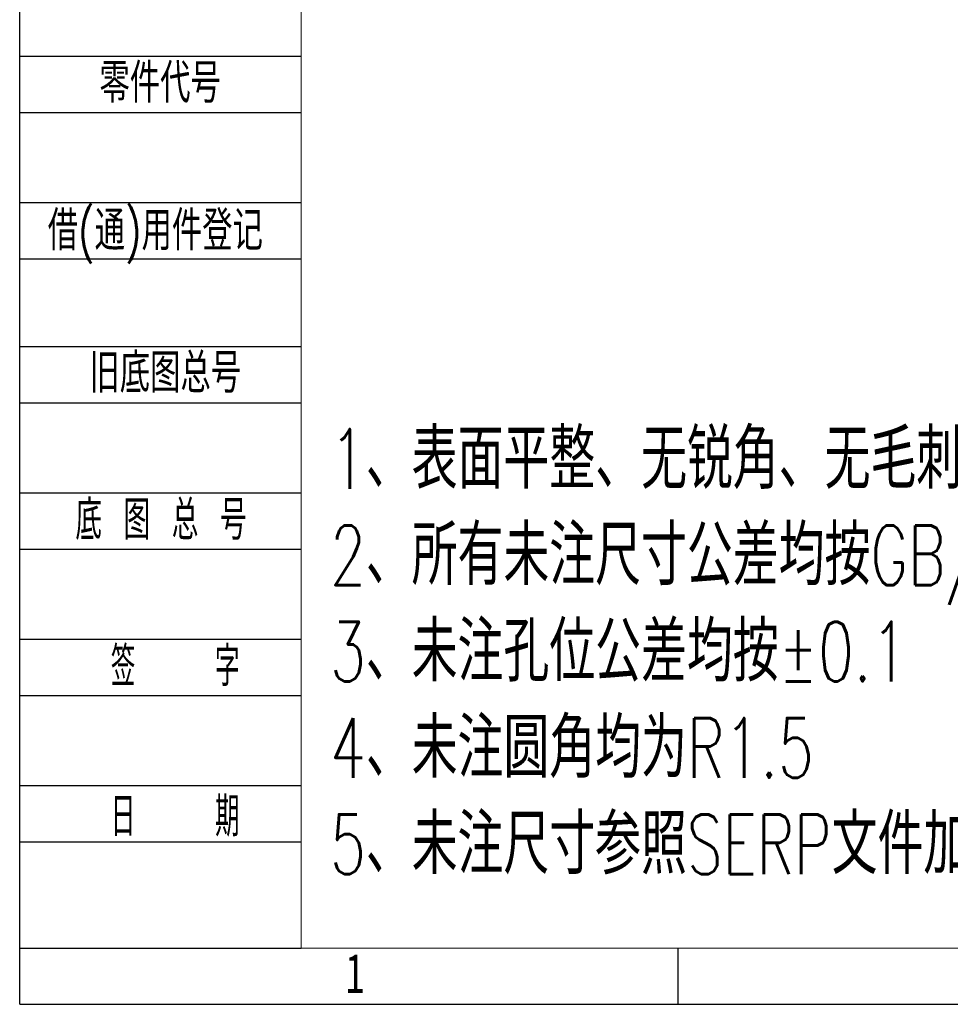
# Model space of a CAD drawing. Header units: millimetres. Extents: x 0 to 658, y -2 to 210.
# Tile 1 of 256: x 0 to 83, y 0 to 87. Entities that reach past the tile are written whole.
import ezdxf

# ---------------------------------------------------------------- set-up
doc = ezdxf.new("R2010")
doc.units = ezdxf.units.MM
doc.layers.add('图框', color=7, linetype='Continuous')
doc.styles.add('SLDTEXTSTYLE0', font='TXT', dxfattribs={"width": 0.7})
doc.styles.add('SLDTEXTSTYLE1', font='TXT', dxfattribs={"width": 0.7, "bigfont": 'bigfont'})
doc.styles.add('SLDTEXTSTYLE2', font='TXT', dxfattribs={"width": 0.614286, "bigfont": 'bigfont'})
doc.styles.add('SLDTEXTSTYLE3', font='TXT', dxfattribs={"width": 0.566667, "bigfont": 'bigfont'})

# ---------------------------------------------------------------- blocks, each defined once
blk = doc.blocks.new('SW_NOTE_0')
at = {"layer": '图框', "color": 0, "attachment_point": 1, "style": 'SLDTEXTSTYLE1'}
for s, insert, char_height in [('1\\M+18141\\M+1955C\\M+196CA\\M+195BD\\M+190AE\\M+18141\\M+19DD9锐\\M+18A70\\M+18141\\M+19DD9\\M+196D1\\M+18E68\\M+18141\\M+19DD9划\\M+18DAD\\M+18141\\M+19DD9变\\M+18C60', (0, 6.821), 5.291667), ('2\\M+18141\\M+18F8A\\M+1974C\\M+196A2\\M+1928D\\M+18EDA\\M+190A1\\M+18CF6\\M+18DB7\\M+18BCF\\M+188C2GB/T1084-2400f级\\M+189C1\\M+18D48', (0, -1.734), 5.291667), ('3\\M+18141\\M+196A2\\M+1928D\\M+18D45\\M+188CA\\M+18CF6\\M+18DB7\\M+18BCF\\M+188C2\\M+1817D0.1', (0, -10.29), 5.29167), ('4\\M+18141\\M+196A2\\M+1928D圆\\M+18A70\\M+18BCF为R1.5', (0, -18.845), 5.29167), ('5\\M+18141\\M+196A2\\M+1928D\\M+18EDA\\M+190A1\\M+18E51\\M+18FC6SERP\\M+195B6\\M+18C8F\\M+189C1\\M+18D48', (0, -27.401), 5.29167)]:
    blk.add_mtext(s, dxfattribs=dict(at, insert=insert, char_height=char_height))

msp = doc.modelspace()

# ---------------------------------------------------------------- linework, layer by layer
at = {"layer": '图框'}
for p, q in [((0, 0), (0, 210)), ((0, 84.221), (25, 84.221)), ((0, 79.221), (25, 79.221)), ((0, 71.221), (25, 71.221)), ((0, 66.221), (25, 66.221)), ((0, 58.43), (25, 58.43)), ((0, 53.43), (25, 53.43)), ((0, 45.43), (25, 45.43)), ((0, 40.43), (25, 40.43)), ((0, 32.43), (25, 32.43)), ((0, 27.43), (25, 27.43)), ((0, 19.43), (25, 19.43)), ((0, 14.43), (25, 14.43)), ((0, 5), (25, 5)), ((58.5, 0), (58.5, 5)), ((0, 0), (297, 0))]:
    msp.add_line(p, q, dxfattribs=at)
at = {"layer": '图框', "linetype": 'Continuous', "lineweight": 15}
msp.add_line((25, 5), (25, 205), dxfattribs=at)
at = {"layer": '图框', "lineweight": 15}
msp.add_line((25, 5), (292, 5), dxfattribs=at)

# ---------------------------------------------------------------- block references
at = {"layer": '图框'}
msp.add_blockref('SW_NOTE_0', (27.572, 44.267), dxfattribs=at)

# ---------------------------------------------------------------- texts
at = {"layer": '图框', "char_height": 3.5}
for s, insert, attachment_point, style in [('\\M+197EB\\M+18C8F\\M+191E3\\M+18D86', (7.084, 83.579), 1, 'SLDTEXTSTYLE1'), ('\\M+18ED8(\\M+192CA)\\M+19770\\M+18C8F\\M+1936F记', (2.496, 70.473), 1, 'SLDTEXTSTYLE1'), ('\\M+18B8C\\M+192EA图总\\M+18D86', (6.194, 57.824), 1, 'SLDTEXTSTYLE1'), ('\\M+192EA 图 总 \\M+18D86', (4.947, 44.766), 1, 'SLDTEXTSTYLE2'), ('签    \\M+18E9A', (13.81, 31.764), 2, 'SLDTEXTSTYLE3'), ('\\M+193FA    \\M+18AFA', (13.81, 18.413), 2, 'SLDTEXTSTYLE3'), ('1', (29.794, 4.497), 2, 'SLDTEXTSTYLE0')]:
    msp.add_mtext(s, dxfattribs=dict(at, insert=insert, attachment_point=attachment_point, style=style))

doc.saveas('drawing.dxf')
